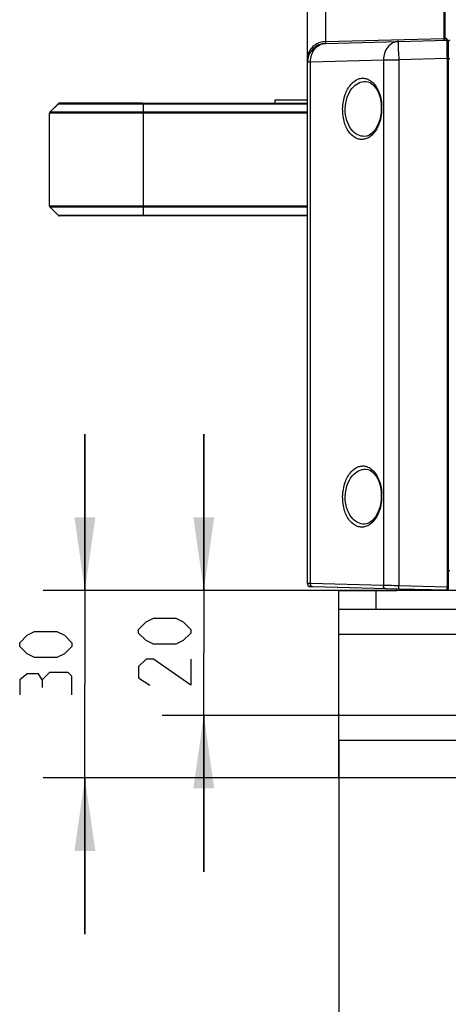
# Paper-space layout 'DRW0010_1_2' of a CAD drawing. Header units: millimetres. Extents: x 0 to 420, y 0 to 297.
# Tile 6 of 171: x 43 to 63, y 42 to 89. Entities that reach past the tile are written whole.
import ezdxf

# ---------------------------------------------------------------- set-up
doc = ezdxf.new("R2010")
doc.units = ezdxf.units.MM
doc.header["$LTSCALE"] = 23.1
doc.layers.get('0').update_dxf_attribs({"linetype": 'CONTINUOUS'})
doc.layers.add('DIM_PILOTEES', color=7, linetype='CONTINUOUS')
doc.styles.get("Standard").update_dxf_attribs({"font": 'txt', "width": 0.7})
doc.dimstyles.new('DIMSTYLE_1', dxfattribs={"dimtxt": 2.5, "dimasz": 3.5, "dimexe": 2, "dimexo": 0, "dimtad": 1, "dimlfac": 3.333333, "dimdsep": 46, "dimtxsty": 'Standard', "dimblk": '_FILLED', "dimblk1": '_FILLED', "dimblk2": '_FILLED', "dimcen": 0.09, "dimazin": 2, "dimtp": 0.5, "dimtm": 0.5, "dimtfac": 1, "dimtofl": 0, "dimtmove": 0, "dimatfit": 3, "dimldrblk": '_FILLED', "dimfxl": 0, "dimtolj": 1, "dimarcsym": 0})
doc.dimstyles.new('DIMSTYLE_6', dxfattribs={"dimtxt": 2.5, "dimasz": 3.5, "dimexe": 2, "dimexo": 0, "dimtad": 1, "dimlfac": 3.333333, "dimdsep": 46, "dimtxsty": 'Standard', "dimblk": '_FILLED', "dimblk1": '_FILLED', "dimblk2": '_FILLED', "dimcen": 0.09, "dimazin": 2, "dimtp": 0.2, "dimtm": 0.2, "dimtfac": 1, "dimtofl": 0, "dimtmove": 0, "dimatfit": 3, "dimldrblk": '_FILLED', "dimfxl": 0, "dimtolj": 1, "dimarcsym": 0})

# ---------------------------------------------------------------- blocks, each defined once
blk = doc.blocks.new('_FILLED')
at = {"color": 0, "linetype": 'ByBlock'}
blk.add_solid([(0, 0), (-1, 0.143), (-1, -0.143)], dxfattribs=at)
blk = doc.blocks.new('*D23')
at = {"layer": 'DIM_PILOTEES', "color": 2, "linetype": 'Continuous'}
for p, q in [((45.897, 62.014), (45.897, 69.514)), ((45.897, 69.514), (45.897, 57.514)), ((73.373, 62.014), (43.897, 62.014)), ((45.897, 45.514), (45.897, 57.514)), ((58.061, 53.014), (43.897, 53.014)), ((45.897, 53.014), (45.897, 45.514))]:
    blk.add_line(p, q, dxfattribs=at)
at = {"layer": 'DIM_PILOTEES', "color": 2, "linetype": 'Continuous', "xscale": 3.5, "yscale": 3.5, "zscale": 3.5}
for p, rotation in [((45.897, 62.014), 270), ((45.897, 53.014), 90)]:
    blk.add_blockref('_FILLED', p, dxfattribs=dict(at, rotation=rotation))
at = {"layer": 'DIM_PILOTEES', "color": 2, "linetype": 'Continuous', "insert": (42.772, 58.879), "char_height": 2.5, "width": 5.625, "attachment_point": 2, "rotation": 90, "line_spacing_factor": 0.9}
blk.add_mtext('{\\ftxt;\\W0.0001;\\H0.0001;\\~}{\\ftxt;\\W1.5;\\H2.5; }{\\ftxt;\\W0.0001;\\H0.0001;\\~}', dxfattribs=at)
blk = doc.blocks.new('*D24')
at = {"layer": 'DIM_PILOTEES', "color": 2, "linetype": 'Continuous'}
for p, q in [((51.594, 62.014), (51.594, 69.514)), ((51.594, 69.514), (51.594, 59.014)), ((73.373, 62.014), (49.594, 62.014)), ((51.594, 48.514), (51.594, 59.014)), ((64.661, 56.014), (49.594, 56.014)), ((51.594, 56.014), (51.594, 48.514))]:
    blk.add_line(p, q, dxfattribs=at)
at = {"layer": 'DIM_PILOTEES', "color": 2, "linetype": 'Continuous', "xscale": 3.5, "yscale": 3.5, "zscale": 3.5}
for p, rotation in [((51.594, 62.014), 270), ((51.594, 56.014), 90)]:
    blk.add_blockref('_FILLED', p, dxfattribs=dict(at, rotation=rotation))
at = {"layer": 'DIM_PILOTEES', "color": 2, "linetype": 'Continuous', "insert": (48.469, 59.428), "char_height": 2.5, "width": 5.89286, "attachment_point": 2, "rotation": 90, "line_spacing_factor": 0.9}
blk.add_mtext('{\\ftxt;\\W0.0001;\\H0.0001;\\~}{\\ftxt;\\W1.5714285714;\\H2.5; }{\\ftxt;\\W0.0001;\\H0.0001;\\~}', dxfattribs=at)
blk = doc.blocks.new('*D25')
at = {"layer": 'DIM_PILOTEES', "color": 2, "linetype": 'Continuous'}
for p, q in [((58.061, 54.814), (58.061, 12.962)), ((172.061, 54.814), (172.061, 12.962)), ((58.061, 14.962), (115.061, 14.962)), ((172.061, 14.962), (115.061, 14.962))]:
    blk.add_line(p, q, dxfattribs=at)
at = {"layer": 'DIM_PILOTEES', "color": 2, "linetype": 'Continuous', "xscale": 3.5, "yscale": 3.5, "zscale": 3.5, "rotation": 180}
blk.add_blockref('_FILLED', (58.061, 14.962), dxfattribs=at)
at = {"layer": 'DIM_PILOTEES', "color": 2, "linetype": 'Continuous', "xscale": 3.5, "yscale": 3.5, "zscale": 3.5}
blk.add_blockref('_FILLED', (172.061, 14.962), dxfattribs=at)
at = {"layer": 'DIM_PILOTEES', "color": 2, "linetype": 'Continuous', "insert": (112.45, 18.087), "char_height": 2.5, "width": 8.57143, "attachment_point": 2, "line_spacing_factor": 0.9}
blk.add_mtext('{\\ftxt;\\W0.0001;\\H0.0001;\\~}{\\ftxt;\\W2.2857142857;\\H2.5; }{\\ftxt;\\W0.0001;\\H0.0001;\\~}', dxfattribs=at)

psp = doc.layouts.new('DRW0010_1_2')

# ---------------------------------------------------------------- linework, layer by layer
at = {"color": 7, "linetype": 'Continuous'}
for p, q in [((63.1608, 88.4061), (63.1608, 141.4461)), ((56.5608, 87.3568), (56.5608, 140.4581)), ((63.0992, 94.0717), (63.0992, 88.4099)), ((57.4373, 88.3408), (57.4373, 92.081)), ((57.4373, 88.3408), (63.0992, 88.489)), ((57.4373, 88.2563), (60.9371, 88.3477)), ((60.9371, 88.3477), (63.2492, 88.4082)), ((63.2358, 88.4522), (63.1608, 88.5272)), ((63.2358, 88.4522), (63.2358, 88.4084)), ((63.3108, 88.3772), (63.2358, 88.4522)), ((63.3108, 88.3772), (63.3108, 88.3484)), ((63.3108, 88.3482), (63.3108, 62.0789)), ((63.2487, 88.2558), (63.2486, 88.1063)), ((63.2486, 88.1063), (63.2488, 87.8507)), ((56.7024, 87.3693), (60.2022, 87.4606)), ((60.2022, 87.4606), (60.2022, 62.2476)), ((63.2492, 87.532), (60.9371, 87.4715)), ((60.9371, 87.4715), (60.9371, 62.2333)), ((63.2488, 87.8507), (63.2489, 87.7543)), ((63.2489, 87.7543), (63.2491, 87.6472)), ((63.2491, 87.6472), (63.2492, 87.532)), ((63.2492, 87.532), (63.2492, 62.1728)), ((56.5608, 62.3405), (56.5608, 87.3566)), ((56.7024, 62.3395), (56.7024, 87.3693)), ((59.3531, 86.4311), (59.3538, 86.431)), ((55.0008, 85.5343), (55.0008, 85.3843)), ((56.5608, 85.5343), (55.0008, 85.5343)), ((44.6288, 85.3643), (44.2228, 84.9582)), ((44.6288, 85.3626), (44.2228, 84.9565)), ((44.6288, 85.3643), (44.6288, 85.3626)), ((44.6288, 85.3626), (48.7008, 85.3623)), ((46.9916, 85.3865), (44.6819, 85.3862)), ((44.6819, 85.3862), (44.6819, 85.3845)), ((44.6819, 85.3845), (48.7008, 85.3843)), ((48.4818, 85.3865), (46.9916, 85.3865)), ((46.9916, 85.3854), (48.6269, 85.386)), ((48.4818, 85.3848), (46.9916, 85.3854)), ((48.6269, 85.3865), (48.4818, 85.3865)), ((48.6269, 85.386), (48.7285, 85.3861)), ((48.7008, 79.9843), (48.7008, 85.3843)), ((48.7008, 85.3843), (56.5608, 85.3843)), ((48.7008, 85.3623), (56.5608, 85.3623)), ((44.2008, 80.4656), (44.2008, 84.9035)), ((48.7008, 84.9032), (44.2008, 84.9035)), ((44.2228, 84.9565), (44.2228, 84.9582)), ((48.7008, 84.9562), (44.2228, 84.9565)), ((56.5608, 84.9562), (48.7008, 84.9562)), ((56.5608, 84.9032), (48.7008, 84.9032)), ((59.3049, 83.7949), (59.3047, 83.7949)), ((44.2008, 80.4656), (48.7008, 80.4653)), ((44.6288, 80.0065), (44.2228, 80.4126)), ((44.2228, 80.4126), (48.7008, 80.4123)), ((48.7008, 80.4653), (56.5608, 80.4653)), ((48.7008, 80.4123), (56.5608, 80.4123)), ((45.5808, 80.0063), (44.6288, 80.0065)), ((45.5808, 79.9844), (44.6819, 79.9845)), ((48.7008, 80.0063), (45.5808, 80.0063)), ((45.5938, 79.9844), (45.5808, 79.9844)), ((48.7008, 79.9843), (45.5938, 79.9844)), ((56.5608, 80.0063), (48.7008, 80.0063)), ((56.5608, 79.9843), (48.7008, 79.9843)), ((59.3531, 67.831), (59.3538, 67.831)), ((59.3049, 65.1949), (59.3047, 65.1948)), ((60.2022, 62.2476), (56.7024, 62.3395)), ((56.7069, 62.1906), (56.7069, 62.1909)), ((56.8249, 62.1875), (56.7069, 62.1906)), ((60.9371, 62.0795), (56.8249, 62.1875)), ((58.0608, 53.0138), (58.0608, 62.0138)), ((58.0608, 62.0138), (60.8508, 62.0138)), ((59.8608, 61.1138), (59.8608, 62.0138)), ((60.8508, 62.0138), (60.8508, 62.0819)), ((63.2492, 62.1728), (60.9371, 62.2333)), ((63.2492, 62.0189), (60.9371, 62.0795)), ((63.2491, 62.0198), (63.2492, 62.0189)), ((58.0608, 61.1138), (63.7213, 61.1138)), ((58.0608, 59.9138), (63.9424, 59.9138)), ((82.4717, 54.8138), (58.0608, 54.8138)), ((83.339, 53.0138), (58.0608, 53.0138))]:
    psp.add_line(p, q, dxfattribs=at)
at = {"color": 3, "linetype": 'Continuous'}
psp.add_line((63.1529, 62.0138), (60.8508, 62.0138), dxfattribs=at)
at = {"color": 7, "linetype": 'Continuous'}
for points in [[(59.3531, 86.4311), (59.4522, 86.4167), (59.5615, 86.3743), (59.6665, 86.305), (59.7647, 86.2104), (59.8532, 86.0934), (59.9296, 85.9582), (59.9919, 85.8109), (60.0402, 85.6538), (60.0746, 85.4898), (60.0953, 85.3193), (60.1019, 85.1408), (60.1017, 85.1162)], [(60.1017, 85.1162), (60.0904, 84.9287), (60.0652, 84.757), (60.0263, 84.5912), (59.9734, 84.432), (59.9068, 84.2825), (59.8263, 84.1452), (59.7339, 84.0257), (59.6322, 83.9284), (59.5238, 83.8562), (59.4118, 83.8113), (59.3045, 83.7949)], [(59.3531, 67.8311), (59.4522, 67.8167), (59.5615, 67.7743), (59.6665, 67.705), (59.7647, 67.6104), (59.8532, 67.4934), (59.9296, 67.3582), (59.9919, 67.2109), (60.0402, 67.0538), (60.0746, 66.8898), (60.0953, 66.7193), (60.1019, 66.5408), (60.1017, 66.5162)], [(60.1017, 66.5162), (60.0904, 66.3286), (60.0652, 66.157), (60.0263, 65.9912), (59.9734, 65.832), (59.9068, 65.6825), (59.8263, 65.5451), (59.7339, 65.4257), (59.6322, 65.3283), (59.5238, 65.2562), (59.4118, 65.2113), (59.3045, 65.1948)]]:
    psp.add_lwpolyline(points, dxfattribs=at)
for centre, radius, start, end in [((57.461, 87.3507), 0.9904, 91.37491, 99.40764), ((63.2508, 88.3482), 0.06, 0, 91.5), ((63.2508, 88.3484), 0.06, 0, 76.25), ((63.3858, 88.3388), 0.075, 90, 180), ((57.4608, 87.3568), 0.9, 91.5, 180), ((57.4608, 87.3566), 0.9, 91.5, 180), ((91.2402, 88.2644), 30.3134, 180.74613, 181.23933), ((95.5394, 88.3541), 34.6136, 181.23396, 181.46123), ((44.6819, 85.3112), 0.075, 90, 135), ((44.6819, 85.3095), 0.075, 90, 135), ((48.4818, 85.316), 0.0701, 79.74585, 89.97447), ((48.6268, 85.3149), 0.0711, 79.57886, 89.97028), ((57.841, 85.1532), 2.2846, 354.32439, 359.06246), ((57.8439, 85.1529), 2.2817, 359.07022, 3.75955), ((44.2758, 84.9035), 0.075, 135, 180), ((44.2758, 80.4656), 0.075, 180, 225), ((44.6819, 80.0595), 0.075, 225, 270), ((57.8439, 66.5528), 2.2817, 359.07022, 3.75955), ((57.841, 66.5532), 2.2846, 354.32439, 359.06246), ((56.7108, 62.3408), 0.15, 180.00091, 195.39784), ((56.7108, 62.3405), 0.15, 180, 268.5), ((56.7108, 62.3408), 0.15, 225.36929, 255.83986), ((74.9165, 62.0451), 11.6679, 179.37289, 179.89377), ((63.2508, 59.9408), 2.232, 89.63333, 90.03955), ((63.2508, 62.0789), 0.06, 268.5, 360), ((63.2508, 62.0789), 0.06, 283.74847, 360)]:
    psp.add_arc(centre, radius, start, end, dxfattribs=at)
for points, knots in [([(57.4373, 88.2564), (57.4355, 88.2564), (57.4388, 88.268), (57.4353, 88.2796), (57.4375, 88.3084), (57.4371, 88.3286), (57.4373, 88.3408)], [0, 0, 0, 0, 0.0635013, 0.2530359, 0.5667663, 1, 1, 1, 1]), ([(60.9371, 88.3477), (60.84, 88.3451), (60.6396, 88.2918), (60.3108, 88.018), (60.2032, 87.6797), (60.2022, 87.4606)], [0, 0, 0, 0, 0.232179, 0.4761504, 1, 1, 1, 1]), ([(60.9293, 87.8696), (60.9285, 87.9353), (60.9277, 88.0286), (60.9278, 88.1447), (60.9283, 88.2144), (60.93, 88.2684), (60.9305, 88.3115), (60.9346, 88.3309), (60.9342, 88.3476), (60.9371, 88.3477)], [0, 0, 0, 0, 0.4116194, 0.583884, 0.7293524, 0.8454064, 0.9299925, 0.9815915, 1, 1, 1, 1]), ([(63.1608, 88.4347), (63.1608, 88.4371), (63.1604, 88.4419), (63.1594, 88.4466), (63.1587, 88.449)], [0, 0, 0, 0, 0.4972478, 1, 1, 1, 1]), ([(63.2492, 88.4082), (63.2484, 88.4081), (63.2502, 88.4031), (63.2483, 88.3974), (63.2492, 88.3843), (63.2485, 88.3592), (63.2489, 88.3153), (63.2487, 88.2776), (63.2487, 88.2558)], [0, 0, 0, 0, 0.0162392, 0.0645111, 0.1444619, 0.25573, 0.5700154, 1, 1, 1, 1]), ([(57.2991, 88.3277), (57.1021, 88.2951), (56.8125, 88.1475), (56.5988, 87.8125), (56.5608, 87.6197), (56.5608, 87.5254)], [0, 0, 0, 0, 0.5113573, 0.7584685, 1, 1, 1, 1]), ([(56.7024, 87.3693), (56.7033, 87.5884), (56.811, 87.9267), (57.1398, 88.2005), (57.3402, 88.2538), (57.4373, 88.2563)], [0, 0, 0, 0, 0.5238548, 0.7678235, 1, 1, 1, 1]), ([(60.2022, 87.4606), (60.2487, 87.4625), (60.4936, 87.4697), (60.7386, 87.4713), (60.9371, 87.4715)], [0, 0, 0, 0, 0.1899094, 1, 1, 1, 1]), ([(63.3108, 87.5305), (63.3108, 87.532), (63.3011, 87.5297), (63.2917, 87.5326), (63.2711, 87.5316), (63.257, 87.532), (63.2492, 87.532)], [0, 0, 0, 0, 0.0773876, 0.2949532, 0.6201403, 1, 1, 1, 1]), ([(63.3108, 87.5354), (63.3108, 87.5373), (63.3226, 87.5345), (63.334, 87.538), (63.3591, 87.5368), (63.3763, 87.5374), (63.3858, 87.5374)], [0, 0, 0, 0, 0.076881, 0.293366, 0.6181435, 1, 1, 1, 1]), ([(56.5608, 87.3566), (56.5608, 87.3599), (56.5793, 87.3598), (56.6004, 87.3648), (56.648, 87.3664), (56.6821, 87.3685), (56.7024, 87.3693)], [0, 0, 0, 0, 0.0678372, 0.2588943, 0.57172, 1, 1, 1, 1]), ([(58.2491, 85.116), (58.253, 85.3468), (58.3235, 85.7707), (58.5906, 86.2862), (58.9281, 86.5455), (59.2071, 86.5945), (59.3386, 86.5733), (59.4005, 86.5532)], [0, 0, 0, 0, 0.3296059, 0.6023687, 0.8136643, 0.9070786, 1, 1, 1, 1]), ([(59.507, 86.5081), (59.5883, 86.4654), (59.7955, 86.2989), (60.0322, 85.8828), (60.1071, 85.5088), (60.1206, 85.3025)], [0, 0, 0, 0, 0.1966638, 0.5573197, 1, 1, 1, 1]), ([(58.3703, 85.1139), (58.3738, 85.3037), (58.4341, 85.6581), (58.6643, 86.0961), (58.9838, 86.3739), (59.2376, 86.435), (59.353, 86.4311)], [0, 0, 0, 0, 0.3156384, 0.5865504, 0.8079274, 1, 1, 1, 1]), ([(59.3478, 83.6754), (59.286, 83.6561), (59.1555, 83.6359), (58.8799, 83.6851), (58.5492, 83.9461), (58.3001, 84.4647), (58.2452, 84.8869), (58.2491, 85.116)], [0, 0, 0, 0, 0.0934791, 0.1868594, 0.396938, 0.6693821, 1, 1, 1, 1]), ([(59.3045, 83.7949), (59.1903, 83.7909), (58.9395, 83.8504), (58.627, 84.1302), (58.4127, 84.5714), (58.3667, 84.9252), (58.3703, 85.1139)], [0, 0, 0, 0, 0.1919188, 0.4120077, 0.6829092, 1, 1, 1, 1]), ([(60.1144, 84.9273), (60.1001, 84.7835), (60.0136, 84.3274), (59.7407, 83.8605), (59.4487, 83.7161)], [0, 0, 0, 0, 0.3073082, 1, 1, 1, 1]), ([(58.2491, 66.516), (58.253, 66.7467), (58.3235, 67.1706), (58.5906, 67.6862), (58.9281, 67.9455), (59.2071, 67.9944), (59.3386, 67.9733), (59.4005, 67.9532)], [0, 0, 0, 0, 0.3296059, 0.6023687, 0.8136643, 0.9070786, 1, 1, 1, 1]), ([(58.3703, 66.5139), (58.3738, 66.7036), (58.4341, 67.0581), (58.6643, 67.496), (58.9838, 67.7739), (59.2376, 67.835), (59.353, 67.8311)], [0, 0, 0, 0, 0.3156384, 0.5865504, 0.8079274, 1, 1, 1, 1]), ([(59.507, 67.9081), (59.5883, 67.8653), (59.7955, 67.6989), (60.0322, 67.2827), (60.1071, 66.9088), (60.1206, 66.7025)], [0, 0, 0, 0, 0.1966638, 0.5573197, 1, 1, 1, 1]), ([(59.3478, 65.0754), (59.286, 65.0561), (59.1555, 65.0359), (58.8799, 65.085), (58.5492, 65.3461), (58.3001, 65.8647), (58.2452, 66.2869), (58.2491, 66.516)], [0, 0, 0, 0, 0.0934791, 0.1868594, 0.396938, 0.6693821, 1, 1, 1, 1]), ([(59.3045, 65.1948), (59.1903, 65.1909), (58.9395, 65.2503), (58.627, 65.5301), (58.4127, 65.9713), (58.3667, 66.3252), (58.3703, 66.5139)], [0, 0, 0, 0, 0.1919188, 0.4120077, 0.6829092, 1, 1, 1, 1]), ([(60.1144, 66.3273), (60.1001, 66.1834), (60.0136, 65.7274), (59.7407, 65.2605), (59.4487, 65.116)], [0, 0, 0, 0, 0.3073082, 1, 1, 1, 1]), ([(63.3108, 62.9738), (63.3108, 62.9757), (63.3225, 62.9726), (63.334, 62.9762), (63.3591, 62.9748), (63.3762, 62.9754), (63.3858, 62.9754)], [0, 0, 0, 0, 0.0762797, 0.2922969, 0.6175992, 1, 1, 1, 1]), ([(56.7024, 62.3395), (56.6821, 62.3398), (56.6471, 62.3402), (56.6062, 62.341), (56.583, 62.3407), (56.5707, 62.3414), (56.5657, 62.34), (56.5608, 62.3413), (56.5608, 62.3405)], [0, 0, 0, 0, 0.4302217, 0.7448015, 0.8560224, 0.9357911, 0.9838514, 1, 1, 1, 1]), ([(56.8249, 62.1875), (56.7918, 62.1883), (56.7217, 62.228), (56.7017, 62.3023), (56.7024, 62.3395)], [0, 0, 0, 0, 0.470031, 1, 1, 1, 1]), ([(60.3247, 62.0955), (60.2917, 62.0964), (60.2216, 62.1361), (60.2015, 62.2103), (60.2022, 62.2476)], [0, 0, 0, 0, 0.4700318, 1, 1, 1, 1]), ([(60.9371, 62.2333), (60.8649, 62.2349), (60.6199, 62.24), (60.375, 62.245), (60.2022, 62.2476)], [0, 0, 0, 0, 0.2948885, 1, 1, 1, 1]), ([(60.9371, 62.0795), (60.9361, 62.0795), (60.9369, 62.0857), (60.9353, 62.0923), (60.9356, 62.1076), (60.9352, 62.1348), (60.9359, 62.1778), (60.9366, 62.2138), (60.9371, 62.2333)], [0, 0, 0, 0, 0.0202031, 0.0775894, 0.1703066, 0.2950768, 0.6201726, 1, 1, 1, 1]), ([(63.2486, 62.0667), (63.2486, 62.0608), (63.2487, 62.0452), (63.2482, 62.0295), (63.2491, 62.0198)], [0, 0, 0, 0, 0.379175, 1, 1, 1, 1]), ([(63.3108, 62.1712), (63.3108, 62.1723), (63.304, 62.1709), (63.2923, 62.174), (63.2761, 62.1727), (63.2651, 62.1727)], [0, 0, 0, 0, 0.0729276, 0.280128, 1, 1, 1, 1])]:
    psp.add_open_spline(points, degree=3, knots=knots, dxfattribs=at)
for points in [[(63.1151, 88.4875), (63.1099, 88.4886), (63.1045, 88.4891), (63.0992, 88.489)], [(63.1427, 88.4736), (63.135, 88.4804), (63.1251, 88.4852), (63.1151, 88.4875)], [(63.1587, 88.449), (63.1558, 88.4583), (63.15, 88.4671), (63.1427, 88.4736)], [(59.4005, 86.5532), (59.4371, 86.5414), (59.4729, 86.5261), (59.507, 86.5081)], [(59.4487, 83.7161), (59.4162, 83.7), (59.3824, 83.6863), (59.3478, 83.6754)], [(59.4005, 67.9532), (59.4371, 67.9413), (59.4729, 67.9261), (59.507, 67.9081)], [(59.4487, 65.116), (59.4162, 65.0999), (59.3824, 65.0862), (59.3478, 65.0754)]]:
    psp.add_open_spline(points, degree=3, dxfattribs=at)
at = {"layer": 'DIM_PILOTEES', "color": 2, "linetype": 'Continuous'}
for points in [[(50.2545, 59.4279), (49.1831, 59.4279), (48.8259, 59.6065), (48.4688, 59.9636), (48.4688, 60.1422), (48.8259, 60.4994), (49.1831, 60.6779), (50.2545, 60.6779), (50.6116, 60.4994), (50.9688, 60.1422), (50.9688, 59.9636), (50.6116, 59.6065), (50.2545, 59.4279)], [(44.5581, 58.79), (43.4867, 58.79), (43.1296, 58.9685), (42.7724, 59.3257), (42.7724, 59.5043), (43.1296, 59.8614), (43.4867, 60.04), (44.5581, 60.04), (44.9153, 59.8614), (45.2724, 59.5043), (45.2724, 59.3257), (44.9153, 58.9685), (44.5581, 58.79)], [(50.9688, 58.7136), (50.9688, 57.4636), (49.1831, 58.7136), (48.8259, 58.7136), (48.4688, 58.3565), (48.4688, 57.8208), (49.0045, 57.4636)], [(43.8439, 57.7185), (43.6653, 58.0162), (43.1296, 58.0162), (42.7724, 57.7185), (42.7724, 57.0043)], [(45.2724, 57.0043), (45.2724, 57.8971), (45.0939, 58.0757), (44.201, 58.0757), (43.8439, 57.7185), (43.8439, 57.3614)]]:
    psp.add_lwpolyline(points, dxfattribs=at)

# ---------------------------------------------------------------- dimensions: what is measured, and where the dimension line sits
for base, p1, p2, angle, text, picture, middle in [((45.8974, 53.0138), (73.3732, 62.0138), (58.0608, 53.0138), 270, '{\\ftxt;\\W0.0001;\\H0.0001;\\~}{\\ftxt;\\W1.5;\\H2.5; }{\\ftxt;\\W0.0001;\\H0.0001;\\~}', '*D23', (45.8974, 58.5221)), ((51.5938, 62.0138), (64.6608, 56.0138), (73.3732, 62.0138), 90, '{\\ftxt;\\W0.0001;\\H0.0001;\\~}{\\ftxt;\\W1.5714285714;\\H2.5; }{\\ftxt;\\W0.0001;\\H0.0001;\\~}', '*D24', (51.5938, 59.0708))]:
    dim = psp.add_linear_dim(base=base, p1=p1, p2=p2, angle=angle, text=text, dimstyle='DIMSTYLE_6', dxfattribs=at)
    dim.commit()
    dim.dimension.update_dxf_attribs({"geometry": picture, "text_midpoint": middle, "dimtype": 160})
dim = psp.add_linear_dim(base=(172.0608, 14.9624), p1=(58.0608, 54.8138), p2=(172.0608, 54.8138), text='{\\ftxt;\\W0.0001;\\H0.0001;\\~}{\\ftxt;\\W2.2857142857;\\H2.5; }{\\ftxt;\\W0.0001;\\H0.0001;\\~}', dimstyle='DIMSTYLE_1', dxfattribs=at)
dim.commit()
dim.dimension.update_dxf_attribs({"geometry": '*D25', "text_midpoint": (112.0926, 14.9624), "dimtype": 160})

doc.saveas('drawing.dxf')
